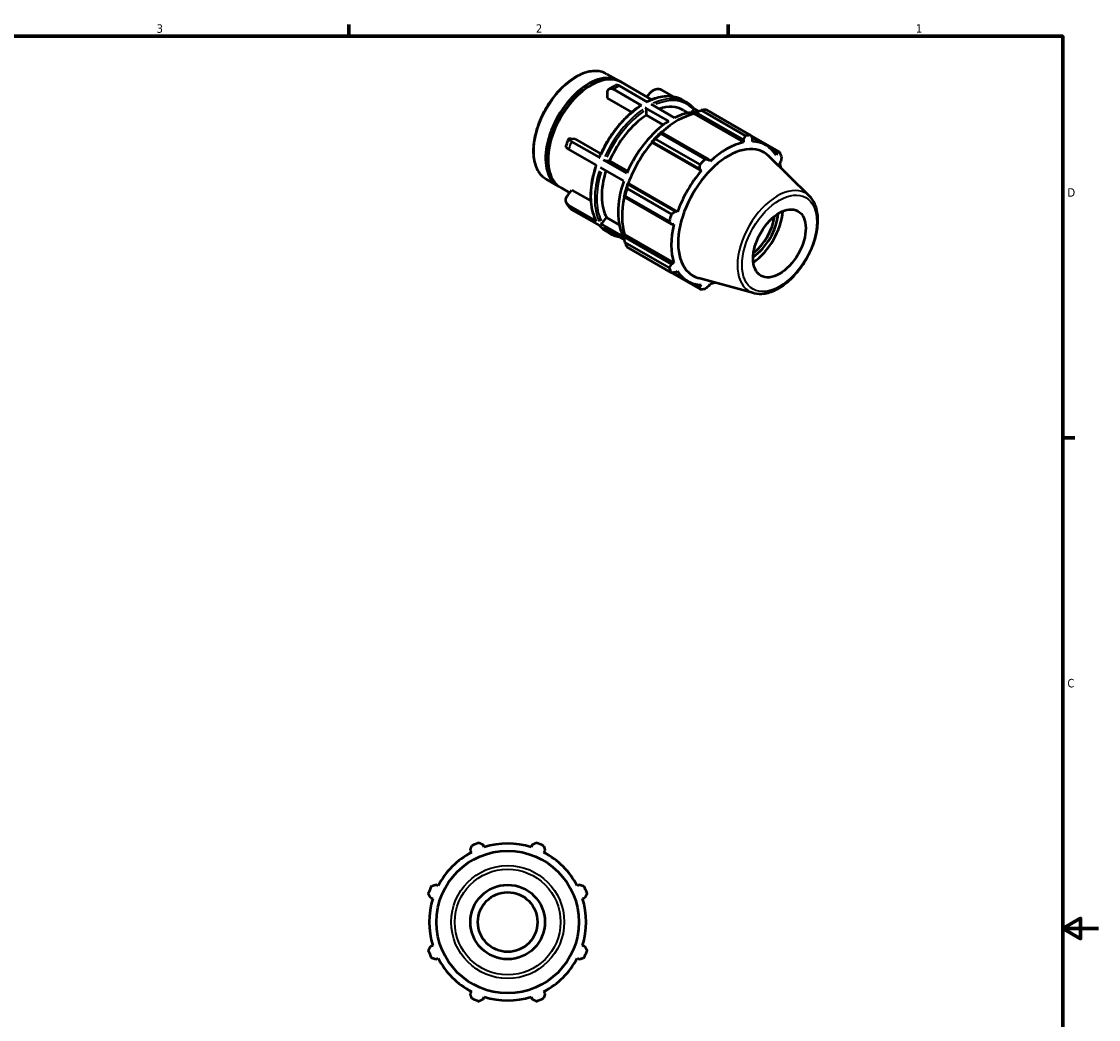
# Model space of a CAD drawing. Header units: inches. Extents: x -1.6 to 36.9, y -4.1 to 21.4.
# Tile 6 of 6: x 21.8 to 33.9, y 10 to 21.2. Entities that reach past the tile are written whole.
import ezdxf

# ---------------------------------------------------------------- set-up
doc = ezdxf.new("R2010")
doc.units = ezdxf.units.IN
doc.header["$MEASUREMENT"] = 0
for name, color, linetype, lineweight in [('Border (ANSI)', 7, 'Continuous', 70), ('Visible (ANSI)', 7, 'Continuous', 50), ('Visible Narrow (ANSI)', 7, 'Continuous', 35)]:
    doc.layers.add(name, color=color, linetype=linetype, lineweight=lineweight)
doc.styles.add('Note Text (ANSI)', font='tahoma.ttf')

# ---------------------------------------------------------------- blocks, each defined once
blk = doc.blocks.new('Borders Default Border')
at = {"layer": 'Border (ANSI)'}
for p, q in [((25.5, 21), (25.5, 21.134)), ((29.75, 21), (29.75, 21.134)), ((33.5, 16.5), (33.634, 16.5))]:
    blk.add_line(p, q, dxfattribs=at)
at = {"layer": 'Border (ANSI)', "flags": 128}
for points in [[(0.5, 1), (0.5, 21), (33.5, 21), (33.5, 1), (0.5, 1)], [(33.9, 11), (33.5, 11), (33.7, 11.115), (33.7, 10.885), (33.5, 11)]]:
    blk.add_lwpolyline(points, dxfattribs=at)
at = {"layer": 'Border (ANSI)', "color": 5, "true_color": 0x0000ff, "char_height": 0.0945, "attachment_point": 7, "style": 'Note Text (ANSI)'}
for s, insert in [('3', (23.346, 21.038)), ('2', (27.596, 21.04)), ('1', (31.854, 21.04)), ('D', (33.553, 19.203)), ('C', (33.552, 13.701))]:
    blk.add_mtext(s, dxfattribs=dict(at, insert=insert))

msp = doc.modelspace()

# ---------------------------------------------------------------- linework, layer by layer
at = {"layer": 'Visible (ANSI)'}
for p, q in [((28.392, 20.577), (28.526, 20.501)), ((28.198, 20.442), (28.212, 20.45)), ((28.781, 20.224), (28.466, 20.406)), ((28.848, 20.263), (28.533, 20.444)), ((28.554, 20.485), (28.894, 20.289)), ((29.14, 20.322), (29.003, 20.401)), ((28.399, 20.305), (28.399, 20.367)), ((28.67, 20.149), (28.399, 20.305)), ((28.84, 20.32), (28.878, 20.367)), ((29.239, 20.286), (29.28, 20.262)), ((29.084, 20.049), (28.822, 20.2)), ((28.834, 20.116), (28.834, 20.18)), ((28.889, 20.239), (29.151, 20.088)), ((29.245, 20.174), (29.3, 20.142)), ((29.338, 20.148), (29.361, 20.176)), ((29.421, 20.16), (29.361, 20.195)), ((29.946, 19.885), (29.449, 20.171)), ((29.508, 20.177), (30.005, 19.89)), ((29.024, 20.007), (28.834, 20.116)), ((29.37, 20.13), (29.372, 20.138)), ((29.37, 20.13), (29.922, 19.812)), ((29.372, 20.138), (29.389, 20.148)), ((29.389, 20.148), (29.922, 19.841)), ((29.004, 19.925), (28.994, 19.921)), ((29.536, 19.619), (29.004, 19.925)), ((27.987, 19.854), (28.034, 19.85)), ((28.311, 19.64), (27.996, 19.821)), ((28.034, 19.85), (28.323, 19.684)), ((28.893, 19.814), (28.9, 19.817)), ((28.896, 19.809), (28.893, 19.814)), ((28.896, 19.809), (29.448, 19.491)), ((28.9, 19.817), (29.433, 19.51)), ((29.436, 19.563), (28.939, 19.849)), ((28.997, 19.91), (29.494, 19.624)), ((29.922, 19.841), (29.922, 19.812)), ((30.325, 19.705), (30.006, 19.888)), ((30.014, 19.873), (30.174, 19.78)), ((30.022, 19.821), (30.025, 19.851)), ((28.277, 19.554), (27.963, 19.735)), ((30.246, 19.723), (30.298, 19.693)), ((30.298, 19.693), (30.287, 19.668)), ((27.733, 19.634), (27.733, 19.618)), ((28.614, 19.465), (28.353, 19.616)), ((28.375, 19.608), (28.422, 19.604)), ((28.422, 19.604), (28.624, 19.488)), ((29.549, 19.596), (29.536, 19.619)), ((30.662, 19.208), (30.208, 19.657)), ((30.328, 19.576), (30.341, 19.598)), ((28.581, 19.379), (28.319, 19.53)), ((29.433, 19.51), (29.448, 19.491)), ((27.713, 19.398), (27.847, 19.321)), ((28.627, 19.344), (28.626, 19.351)), ((28.626, 19.351), (28.632, 19.351)), ((29.16, 19.037), (28.627, 19.344)), ((28.632, 19.351), (29.184, 19.033)), ((27.875, 19.305), (27.977, 19.247)), ((27.954, 19.218), (28, 19.276)), ((28, 19.276), (28.21, 19.155)), ((28.584, 19.21), (28.585, 19.2)), ((28.585, 19.2), (29.117, 18.893)), ((29.091, 18.927), (28.594, 19.213)), ((28.619, 19.295), (29.116, 19.008)), ((28.277, 18.927), (27.963, 19.108)), ((28.311, 18.879), (27.996, 19.06)), ((28.341, 18.909), (28.389, 18.968)), ((28.389, 18.968), (28.531, 18.886)), ((29.184, 19.033), (29.16, 19.037)), ((28.581, 18.752), (28.319, 18.903)), ((28.59, 18.718), (28.353, 18.855)), ((29.117, 18.893), (29.143, 18.894)), ((28.39, 18.812), (28.431, 18.788)), ((28.584, 18.774), (28.59, 18.78)), ((28.585, 18.754), (28.584, 18.774)), ((29.117, 18.447), (28.585, 18.754)), ((28.59, 18.78), (29.143, 18.461)), ((28.594, 18.69), (29.091, 18.404)), ((29.116, 18.35), (28.619, 18.637)), ((28.939, 18.451), (29.436, 18.165)), ((29.143, 18.461), (29.117, 18.447)), ((29.134, 18.351), (29.297, 18.257)), ((29.16, 18.352), (29.184, 18.37)), ((29.433, 18.194), (29.379, 18.225)), ((30.037, 18.123), (29.421, 18.29)), ((29.536, 18.204), (29.549, 18.226)), ((29.448, 18.216), (29.433, 18.194)), ((26.861, 11.878), (26.874, 11.853)), ((27.016, 11.911), (27.007, 11.938)), ((27.553, 11.938), (27.544, 11.911)), ((27.686, 11.853), (27.699, 11.878)), ((26.501, 11.479), (26.475, 11.492)), ((28.085, 11.492), (28.06, 11.479)), ((26.415, 11.346), (26.442, 11.337)), ((28.118, 11.337), (28.145, 11.346)), ((26.442, 10.809), (26.415, 10.8)), ((28.145, 10.8), (28.118, 10.809)), ((26.475, 10.654), (26.501, 10.667)), ((28.06, 10.667), (28.085, 10.654)), ((26.874, 10.294), (26.861, 10.268)), ((27.699, 10.268), (27.686, 10.294)), ((27.007, 10.208), (27.016, 10.235)), ((27.544, 10.235), (27.553, 10.208))]:
    msp.add_line(p, q, dxfattribs=at)
for radius in [0.798, 0.417, 0.334]:
    msp.add_circle((27.28, 11.073), radius, dxfattribs=at)
for radius, start, end in [(0.945, 109.792, 115.208), (0.879, 72.5, 107.5), (0.945, 64.792, 70.208), (0.879, 117.5, 152.5), (0.879, 27.5, 62.5), (0.945, 154.792, 160.208), (0.945, 19.792, 25.208), (0.879, 162.5, 197.5), (0.879, 342.5, 17.5), (0.945, 199.792, 205.208), (0.945, 334.792, 340.208), (0.879, 207.5, 242.5), (0.879, 297.5, 332.5), (0.945, 244.792, 250.208), (0.879, 252.5, 287.5), (0.945, 289.792, 295.208)]:
    msp.add_arc((27.28, 11.073), radius, start, end, dxfattribs=at)
for centre, major_axis, start_param, end_param in [((28.186, 19.911), (0.34, 0.59), 6.242337, 9.465626), ((28.214, 19.895), (0.34, 0.59), 0, 3.141593), ((28.2, 19.903), (-0.33, -0.573), 3.928924, 5.495854), ((28.868, 19.519), (0.377, 0.655), 0, 0.57368), ((29.118, 19.374), (0.424, 0.737), 0.298828, 0.72788), ((29.223, 19.314), (0.472, 0.819), 0.343502, 0.438029), ((28.868, 19.519), (-0.377, -0.655), 3.987598, 4.909714), ((29.118, 19.374), (-0.424, -0.737), 3.980641, 4.91667), ((29.183, 19.337), (0.439, 0.762), 0.478032, 1.071949), ((29.183, 19.337), (-0.443, -0.77), 4.23049, 4.405023), ((29.183, 19.337), (0.439, 0.762), 1.26343, 1.874295), ((29.223, 19.314), (0.472, 0.819), 1.1289, 1.223427), ((29.735, 19.019), (-0.439, -0.762), 3.619624, 4.23049), ((29.72, 19.028), (0.472, 0.819), 0.343502, 0.438029), ((29.735, 19.019), (0.439, 0.762), 5.975819, 6.586684), ((29.754, 19.008), (0.398, 0.691), 6.13202, 9.575944), ((29.72, 19.028), (0.472, 0.819), 5.841289, 5.935816), ((29.72, 19.028), (-0.472, -0.819), 4.270492, 4.36502), ((29.735, 19.019), (0.439, 0.762), 5.71416, 5.801286), ((28.868, 19.519), (-0.377, -0.655), 5.068919, 5.956911), ((29.735, 19.019), (-0.439, -0.762), 4.405023, 5.015888), ((29.118, 19.374), (-0.424, -0.737), 5.027839, 5.963868), ((29.183, 19.337), (-0.443, -0.77), 5.015888, 5.190421), ((29.183, 19.337), (0.439, 0.762), 2.065615, 2.659693), ((29.223, 19.314), (0.472, 0.819), 1.914298, 2.008825), ((29.72, 19.028), (-0.472, -0.819), 5.055891, 5.150418), ((29.999, 18.867), (0.221, 0.383), 4.025968, 5.39881), ((29.999, 18.867), (0.257, 0.447), 4.017459, 5.407319), ((29.981, 18.877), (-0.208, -0.362), 0.966102, 2.17549), ((29.735, 19.019), (-0.439, -0.762), 5.190421, 5.801286), ((29.223, 19.314), (-0.472, -0.819), 5.841289, 5.935816), ((29.72, 19.028), (-0.472, -0.819), 5.841289, 5.935816), ((29.735, 19.019), (-0.439, -0.762), 5.975819, 6.586684), ((29.735, 19.019), (0.439, 0.762), 3.619624, 3.710618), ((29.72, 19.028), (-0.472, -0.819), 0.343502, 0.438029)]:
    msp.add_ellipse(centre, major_axis=major_axis, ratio=0.578093, start_param=start_param, end_param=end_param, dxfattribs=at)
msp.add_ellipse((30.325, 18.679), major_axis=(0.208, 0.362), ratio=0.578093, dxfattribs=at)
for points, knots in [([(28.392, 20.577), (28.356, 20.598), (28.314, 20.609), (28.223, 20.612), (28.173, 20.602), (28.072, 20.563), (28.019, 20.533), (27.917, 20.455), (27.867, 20.407), (27.776, 20.299), (27.735, 20.239), (27.664, 20.113), (27.634, 20.046), (27.591, 19.913), (27.576, 19.847), (27.564, 19.721), (27.566, 19.662), (27.588, 19.555), (27.607, 19.508), (27.656, 19.44), (27.683, 19.416), (27.713, 19.398)], [5.499721, 5.499721, 5.499721, 5.499721, 5.804991, 5.804991, 6.119892, 6.119892, 6.443208, 6.443208, 6.767249, 6.767249, 7.090596, 7.090596, 7.413672, 7.413672, 7.737093, 7.737093, 8.061199, 8.061199, 8.384038, 8.384038, 8.641314, 8.641314, 8.641314, 8.641314]), ([(28.399, 20.367), (28.399, 20.376), (28.401, 20.386), (28.407, 20.4), (28.413, 20.407), (28.425, 20.414), (28.433, 20.415), (28.448, 20.414), (28.458, 20.41), (28.466, 20.406)], [-0.3557903, -0.3557903, -0.3557903, -0.3557903, -0.2667018, -0.2667018, -0.1777136, -0.1777136, -0.0888216, -0.0888216, 0, 0, 0, 0]), ([(28.418, 20.409), (28.422, 20.412), (28.427, 20.415), (28.436, 20.421), (28.441, 20.424), (28.45, 20.429), (28.455, 20.432), (28.464, 20.437), (28.468, 20.44), (28.478, 20.445), (28.482, 20.447), (28.487, 20.449)], [6.2256092, 6.2256092, 6.2256092, 6.2256092, 6.2485859, 6.2485859, 6.2715626, 6.2715626, 6.2945394, 6.2945394, 6.3175161, 6.3175161, 6.3404928, 6.3404928, 6.3404928, 6.3404928]), ([(28.533, 20.444), (28.525, 20.449), (28.515, 20.452), (28.5, 20.454), (28.493, 20.452), (28.487, 20.449)], [0, 0, 0, 0, 0.0888216, 0.0888216, 0.1701236, 0.1701236, 0.1701236, 0.1701236]), ([(28.878, 20.367), (28.885, 20.376), (28.895, 20.386), (28.915, 20.398), (28.928, 20.404), (28.949, 20.41), (28.962, 20.411), (28.983, 20.409), (28.995, 20.406), (29.003, 20.401)], [-0.3557903, -0.3557903, -0.3557903, -0.3557903, -0.2667018, -0.2667018, -0.1777136, -0.1777136, -0.0888216, -0.0888216, 0, 0, 0, 0]), ([(29.239, 20.286), (29.217, 20.299), (29.194, 20.308), (29.146, 20.322), (29.12, 20.326), (29.067, 20.328), (29.04, 20.327), (28.984, 20.318), (28.956, 20.311), (28.899, 20.292), (28.871, 20.28), (28.843, 20.265)], [5.4997209, 5.4997209, 5.4997209, 5.4997209, 5.6452374, 5.6452374, 5.790754, 5.790754, 5.9362706, 5.9362706, 6.0817871, 6.0817871, 6.2216308, 6.2216308, 6.2216308, 6.2216308]), ([(28.772, 20.225), (28.735, 20.201), (28.698, 20.173), (28.625, 20.111), (28.59, 20.076), (28.522, 20.001), (28.49, 19.961), (28.429, 19.876), (28.401, 19.832), (28.349, 19.74), (28.326, 19.693), (28.306, 19.645)], [0.0559254, 0.0559254, 0.0559254, 0.0559254, 0.2429718, 0.2429718, 0.4300183, 0.4300183, 0.6170648, 0.6170648, 0.8041112, 0.8041112, 0.9911577, 0.9911577, 0.9911577, 0.9911577]), ([(28.772, 20.225), (28.772, 20.225), (28.772, 20.225), (28.773, 20.226), (28.775, 20.226), (28.778, 20.226), (28.779, 20.225), (28.781, 20.224)], [0.21893464, 0.21893464, 0.21893464, 0.21893464, 0.21998037, 0.21998037, 0.23568313, 0.23568313, 0.25137349, 0.25137349, 0.25137349, 0.25137349]), ([(28.822, 20.2), (28.824, 20.2), (28.826, 20.198), (28.828, 20.195), (28.83, 20.193), (28.832, 20.19), (28.833, 20.188), (28.834, 20.184), (28.834, 20.182), (28.834, 20.18)], [0, 0, 0, 0, 0.01569036, 0.01569036, 0.03139312, 0.03139312, 0.0471112, 0.0471112, 0.06284251, 0.06284251, 0.06284251, 0.06284251]), ([(29.362, 20.193), (29.357, 20.199), (29.352, 20.204), (29.342, 20.215), (29.337, 20.22), (29.327, 20.23), (29.321, 20.234), (29.31, 20.243), (29.304, 20.247), (29.292, 20.255), (29.286, 20.259), (29.28, 20.262)], [5.2916156, 5.2916156, 5.2916156, 5.2916156, 5.3332367, 5.3332367, 5.3748577, 5.3748577, 5.4164788, 5.4164788, 5.4580998, 5.4580998, 5.4997209, 5.4997209, 5.4997209, 5.4997209]), ([(29.361, 20.176), (29.362, 20.178), (29.363, 20.18), (29.364, 20.183), (29.365, 20.186), (29.364, 20.189), (29.364, 20.191), (29.363, 20.193), (29.362, 20.193), (29.362, 20.193)], [-0.06284251, -0.06284251, -0.06284251, -0.06284251, -0.0471112, -0.0471112, -0.03139312, -0.03139312, -0.01569036, -0.01569036, -0.01126332, -0.01126332, -0.01126332, -0.01126332]), ([(27.932, 19.764), (27.934, 19.77), (27.937, 19.775), (27.941, 19.787), (27.943, 19.793), (27.947, 19.804), (27.949, 19.81), (27.954, 19.822), (27.956, 19.827), (27.961, 19.839), (27.964, 19.845), (27.966, 19.85)], [5.1778011, 5.1778011, 5.1778011, 5.1778011, 5.2010919, 5.2010919, 5.2243828, 5.2243828, 5.2476736, 5.2476736, 5.2709644, 5.2709644, 5.2942553, 5.2942553, 5.2942553, 5.2942553]), ([(27.996, 19.821), (27.988, 19.826), (27.98, 19.831), (27.97, 19.84), (27.967, 19.844), (27.965, 19.85), (27.967, 19.852), (27.974, 19.855), (27.98, 19.855), (27.987, 19.854)], [0, 0, 0, 0, 0.0888216, 0.0888216, 0.1777136, 0.1777136, 0.2667018, 0.2667018, 0.3557903, 0.3557903, 0.3557903, 0.3557903]), ([(27.933, 19.764), (27.932, 19.763), (27.932, 19.762), (27.933, 19.758), (27.937, 19.754), (27.946, 19.745), (27.954, 19.74), (27.963, 19.735)], [-0.2108404, -0.2108404, -0.2108404, -0.2108404, -0.1777136, -0.1777136, -0.0888216, -0.0888216, 0, 0, 0, 0]), ([(28.272, 19.557), (28.255, 19.51), (28.242, 19.462), (28.221, 19.368), (28.214, 19.321), (28.207, 19.231), (28.207, 19.187), (28.214, 19.105), (28.221, 19.066), (28.242, 18.993), (28.256, 18.96), (28.274, 18.93)], [1.105379, 1.105379, 1.105379, 1.105379, 1.2903232, 1.2903232, 1.4774216, 1.4774216, 1.6645201, 1.6645201, 1.8516186, 1.8516186, 2.0387171, 2.0387171, 2.0387171, 2.0387171]), ([(28.306, 19.645), (28.306, 19.645), (28.305, 19.645), (28.306, 19.644), (28.306, 19.643), (28.308, 19.642), (28.309, 19.641), (28.311, 19.64)], [-0.0378121, -0.0378121, -0.0378121, -0.0378121, -0.03139312, -0.03139312, -0.01569036, -0.01569036, 0, 0, 0, 0]), ([(28.353, 19.616), (28.354, 19.615), (28.356, 19.614), (28.36, 19.613), (28.362, 19.612), (28.366, 19.61), (28.368, 19.61), (28.371, 19.609), (28.373, 19.608), (28.375, 19.608)], [0, 0, 0, 0, 0.01569036, 0.01569036, 0.03139312, 0.03139312, 0.0471112, 0.0471112, 0.06284251, 0.06284251, 0.06284251, 0.06284251]), ([(27.963, 19.108), (27.954, 19.113), (27.946, 19.12), (27.937, 19.136), (27.933, 19.146), (27.932, 19.166), (27.933, 19.178), (27.94, 19.198), (27.947, 19.209), (27.954, 19.218)], [0, 0, 0, 0, 0.0888216, 0.0888216, 0.1777136, 0.1777136, 0.2667018, 0.2667018, 0.3557903, 0.3557903, 0.3557903, 0.3557903]), ([(30.037, 18.123), (30.076, 18.112), (30.119, 18.111), (30.209, 18.126), (30.258, 18.144), (30.356, 18.197), (30.405, 18.234), (30.497, 18.321), (30.541, 18.372), (30.618, 18.482), (30.651, 18.542), (30.705, 18.664), (30.726, 18.727), (30.753, 18.85), (30.758, 18.91), (30.753, 19.022), (30.742, 19.074), (30.707, 19.153), (30.687, 19.183), (30.662, 19.208)], [2.509294, 2.509294, 2.509294, 2.509294, 2.799875, 2.799875, 3.118485, 3.118485, 3.449377, 3.449377, 3.779579, 3.779579, 4.108264, 4.108264, 4.437029, 4.437029, 4.767401, 4.767401, 5.098022, 5.098022, 5.348555, 5.348555, 5.348555, 5.348555]), ([(27.98, 19.074), (27.977, 19.077), (27.974, 19.081), (27.968, 19.088), (27.966, 19.092), (27.96, 19.099), (27.958, 19.103), (27.953, 19.11), (27.95, 19.114), (27.945, 19.122), (27.943, 19.126), (27.941, 19.13)], [4.1329582, 4.1329582, 4.1329582, 4.1329582, 4.1553487, 4.1553487, 4.1777393, 4.1777393, 4.2001299, 4.2001299, 4.2225205, 4.2225205, 4.244911, 4.244911, 4.244911, 4.244911]), ([(28.274, 18.93), (28.274, 18.93), (28.274, 18.93), (28.275, 18.929), (28.276, 18.927), (28.277, 18.927)], [-0.01672751, -0.01672751, -0.01672751, -0.01672751, -0.01569036, -0.01569036, 0, 0, 0, 0]), ([(28.309, 18.88), (28.314, 18.875), (28.318, 18.87), (28.328, 18.86), (28.333, 18.855), (28.343, 18.845), (28.349, 18.841), (28.36, 18.832), (28.366, 18.828), (28.378, 18.82), (28.384, 18.816), (28.39, 18.812)], [2.1536112, 2.1536112, 2.1536112, 2.1536112, 2.191644, 2.191644, 2.2332651, 2.2332651, 2.2748861, 2.2748861, 2.3165072, 2.3165072, 2.3581282, 2.3581282, 2.3581282, 2.3581282]), ([(28.319, 18.903), (28.321, 18.902), (28.323, 18.901), (28.326, 18.901), (28.329, 18.901), (28.332, 18.902), (28.335, 18.903), (28.338, 18.905), (28.34, 18.907), (28.341, 18.909)], [0, 0, 0, 0, 0.01569036, 0.01569036, 0.03139312, 0.03139312, 0.0471112, 0.0471112, 0.06284251, 0.06284251, 0.06284251, 0.06284251]), ([(28.431, 18.788), (28.453, 18.776), (28.476, 18.766), (28.51, 18.757), (28.52, 18.754), (28.53, 18.753)], [2.3581282, 2.3581282, 2.3581282, 2.3581282, 2.5036448, 2.5036448, 2.5626452, 2.5626452, 2.5626452, 2.5626452])]:
    msp.add_open_spline(points, degree=3, knots=knots, dxfattribs=at)
for points, weights in [([(29.389, 20.148), (29.418, 20.159), (29.449, 20.171)], [1.00547883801, 1.01045199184, 1.01462080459]), ([(28.997, 19.91), (29, 19.918), (29.004, 19.925)], [1.01462080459, 1.01045199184, 1.00547883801]), ([(28.9, 19.817), (28.919, 19.833), (28.939, 19.849)], [1.00547883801, 1.01045199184, 1.01462080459]), ([(29.922, 19.841), (29.934, 19.862), (29.946, 19.885)], [1.00285710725, 1.00183653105, 1]), ([(30.005, 19.89), (30.015, 19.87), (30.025, 19.851)], [1, 1.00183653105, 1.00285710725]), ([(30.298, 19.693), (30.311, 19.699), (30.325, 19.705)], [1.00285710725, 1.00183653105, 1]), ([(29.433, 19.51), (29.434, 19.536), (29.436, 19.563)], [1.00285710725, 1.00183653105, 1]), ([(29.494, 19.624), (29.515, 19.621), (29.536, 19.619)], [1, 1.00183653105, 1.00285710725]), ([(30.349, 19.651), (30.345, 19.624), (30.341, 19.598)], [1, 1.00183653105, 1.00285710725]), ([(28.619, 19.295), (28.623, 19.32), (28.627, 19.344)], [1.01462080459, 1.01045199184, 1.00547883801]), ([(28.585, 19.2), (28.589, 19.207), (28.594, 19.213)], [1.00547883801, 1.01045199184, 1.01462080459]), ([(29.116, 19.008), (29.138, 19.023), (29.16, 19.037)], [1, 1.00183653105, 1.00285710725]), ([(29.117, 18.893), (29.105, 18.91), (29.091, 18.927)], [1.00285710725, 1.00183653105, 1]), ([(28.594, 18.69), (28.589, 18.723), (28.585, 18.754)], [1.01462080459, 1.01045199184, 1.00547883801]), ([(28.939, 18.451), (28.938, 18.452), (28.937, 18.454)], [1.01462080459, 1.01440959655, 1.01419632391]), ([(29.091, 18.404), (29.105, 18.426), (29.117, 18.447)], [1, 1.00183653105, 1.00285710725]), ([(29.16, 18.352), (29.138, 18.351), (29.116, 18.35)], [1.00285710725, 1.00183653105, 1]), ([(29.436, 18.165), (29.434, 18.18), (29.433, 18.194)], [1, 1.00183653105, 1.00285710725]), ([(29.536, 18.204), (29.515, 18.188), (29.494, 18.17)], [1.00285710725, 1.00183653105, 1]), ([(26.96, 11.962), (26.984, 11.95), (27.007, 11.938)], [1, 1.00183653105, 1.00285710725]), ([(27.553, 11.938), (27.576, 11.95), (27.6, 11.962)], [1.00285710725, 1.00183653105, 1]), ([(26.861, 11.878), (26.869, 11.902), (26.878, 11.928)], [1.00285710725, 1.00183653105, 1]), ([(27.683, 11.928), (27.691, 11.902), (27.699, 11.878)], [1, 1.00183653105, 1.00285710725]), ([(26.425, 11.476), (26.451, 11.484), (26.475, 11.492)], [1, 1.00183653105, 1.00285710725]), ([(28.085, 11.492), (28.109, 11.484), (28.135, 11.476)], [1.00285710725, 1.00183653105, 1]), ([(26.415, 11.346), (26.403, 11.369), (26.391, 11.393)], [1.00285710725, 1.00183653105, 1]), ([(28.169, 11.393), (28.157, 11.369), (28.145, 11.346)], [1, 1.00183653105, 1.00285710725]), ([(26.391, 10.753), (26.403, 10.777), (26.415, 10.8)], [1, 1.00183653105, 1.00285710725]), ([(28.145, 10.8), (28.157, 10.777), (28.169, 10.753)], [1.00285710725, 1.00183653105, 1]), ([(26.475, 10.654), (26.451, 10.662), (26.425, 10.671)], [1.00285710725, 1.00183653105, 1]), ([(28.135, 10.671), (28.109, 10.662), (28.085, 10.654)], [1, 1.00183653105, 1.00285710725]), ([(26.878, 10.218), (26.869, 10.244), (26.861, 10.268)], [1, 1.00183653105, 1.00285710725]), ([(27.699, 10.268), (27.691, 10.244), (27.683, 10.218)], [1.00285710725, 1.00183653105, 1]), ([(27.007, 10.208), (26.984, 10.196), (26.96, 10.184)], [1.00285710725, 1.00183653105, 1]), ([(27.6, 10.184), (27.576, 10.196), (27.553, 10.208)], [1, 1.00183653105, 1.00285710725])]:
    msp.add_rational_spline(points, weights, degree=2, dxfattribs=at)
msp.add_open_spline([(27.98, 19.074), (27.984, 19.068), (27.99, 19.064), (27.996, 19.06)], degree=3, dxfattribs=at)
at = {"layer": 'Visible Narrow (ANSI)'}
for radius in [0.633, 0.592]:
    msp.add_circle((27.28, 11.073), radius, dxfattribs=at)
for centre, major_axis, start_param, end_param in [((28.053, 19.988), (-0.34, -0.59), 3.298672, 6.126106), ((28.499, 19.731), (0.424, 0.737), 0.733439, 0.83349), ((28.814, 19.549), (0.424, 0.737), 0.036394, 0.691486), ((28.856, 19.525), (0.424, 0.737), 0.036394, 0.691486), ((28.868, 19.519), (0.416, 0.723), 6.121758, 6.942699), ((28.814, 19.549), (0.424, 0.737), 0.88585, 1.728276), ((28.856, 19.525), (-0.424, -0.737), 4.027443, 4.869869), ((28.868, 19.519), (0.416, 0.723), 0.886853, 1.727274), ((28.499, 19.731), (0.424, 0.737), 1.780636, 1.880688), ((28.814, 19.549), (-0.424, -0.737), 5.07464, 5.917067), ((28.856, 19.525), (-0.424, -0.737), 5.07464, 5.917067), ((28.868, 19.519), (-0.416, -0.723), 5.080798, 5.916335), ((30.302, 18.693), (0.316, 0.549), 0.021031, 3.120562), ((28.499, 19.731), (-0.424, -0.737), 5.969426, 6.069478), ((28.814, 19.549), (-0.424, -0.737), 6.085444, 6.272778), ((28.856, 19.525), (-0.424, -0.737), 6.085444, 6.272778), ((28.868, 19.519), (-0.416, -0.723), 6.226299, 6.340072)]:
    msp.add_ellipse(centre, major_axis=major_axis, ratio=0.578093, start_param=start_param, end_param=end_param, dxfattribs=at)
msp.add_ellipse((30.325, 18.679), major_axis=(-0.296, -0.513), ratio=0.578093, dxfattribs=at)

# ---------------------------------------------------------------- block references
msp.add_blockref('Borders Default Border', (0, 0))

doc.saveas('drawing.dxf')
